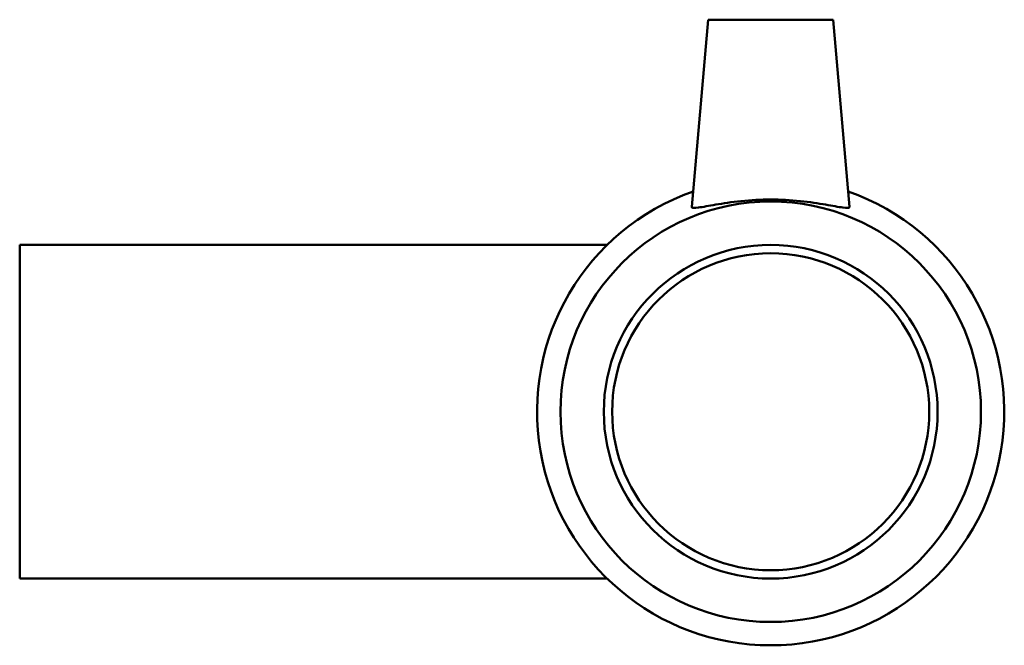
# Model space of a CAD drawing. Header units: millimetres. Extents: x -137 to 1444, y -188 to 1718.
# Tile 4 of 8: x 1150 to 1268, y 337 to 412. Entities that reach past the tile are written whole.
import ezdxf

# ---------------------------------------------------------------- set-up
doc = ezdxf.new("R2010")
doc.units = ezdxf.units.MM
doc.layers.add('Visible (ANSI)', color=7, linetype='Continuous', lineweight=50)

msp = doc.modelspace()

# ---------------------------------------------------------------- linework, layer by layer
at = {"layer": 'Visible (ANSI)'}
for p, q in [((1232.964, 412.427), (1231, 389.987)), ((1232.964, 412.427), (1247.964, 412.427)), ((1247.964, 412.427), (1249.927, 389.987)), ((1150.464, 385.427), (1150.464, 345.427)), ((1150.464, 385.427), (1220.868, 385.427)), ((1150.464, 345.427), (1220.868, 345.427))]:
    msp.add_line(p, q, dxfattribs=at)
for radius in [25.2, 20, 19]:
    msp.add_circle((1240.464, 365.427), radius, dxfattribs=at)
msp.add_arc((1240.464, 365.427), 28, 109.40192, 70.59808, dxfattribs=at)
msp.add_open_spline([(1249.922, 389.95), (1249.884, 389.85), (1249.612, 389.837), (1248.604, 389.973), (1247.869, 390.116), (1246.202, 390.404), (1245.154, 390.569), (1242.866, 390.805), (1241.627, 390.871), (1239.301, 390.871), (1238.061, 390.805), (1235.774, 390.569), (1234.725, 390.404), (1233.059, 390.116), (1232.323, 389.973), (1231.315, 389.837), (1231.044, 389.85), (1231.001, 389.961), (1230.999, 389.974), (1231.001, 389.988)], degree=3, knots=[0, 0, 0, 0, 0.3460461, 0.3460461, 0.6920923, 0.6920923, 1.0409351, 1.0409351, 1.389778, 1.389778, 1.7386209, 1.7386209, 2.0874638, 2.0874638, 2.4335099, 2.4335099, 2.779556, 2.779556, 2.8185035, 2.8185035, 2.8185035, 2.8185035], dxfattribs=at)
msp.add_open_spline([(1249.927, 389.988), (1249.928, 389.974), (1249.927, 389.961), (1249.922, 389.95)], degree=3, dxfattribs=at)

doc.saveas('drawing.dxf')
